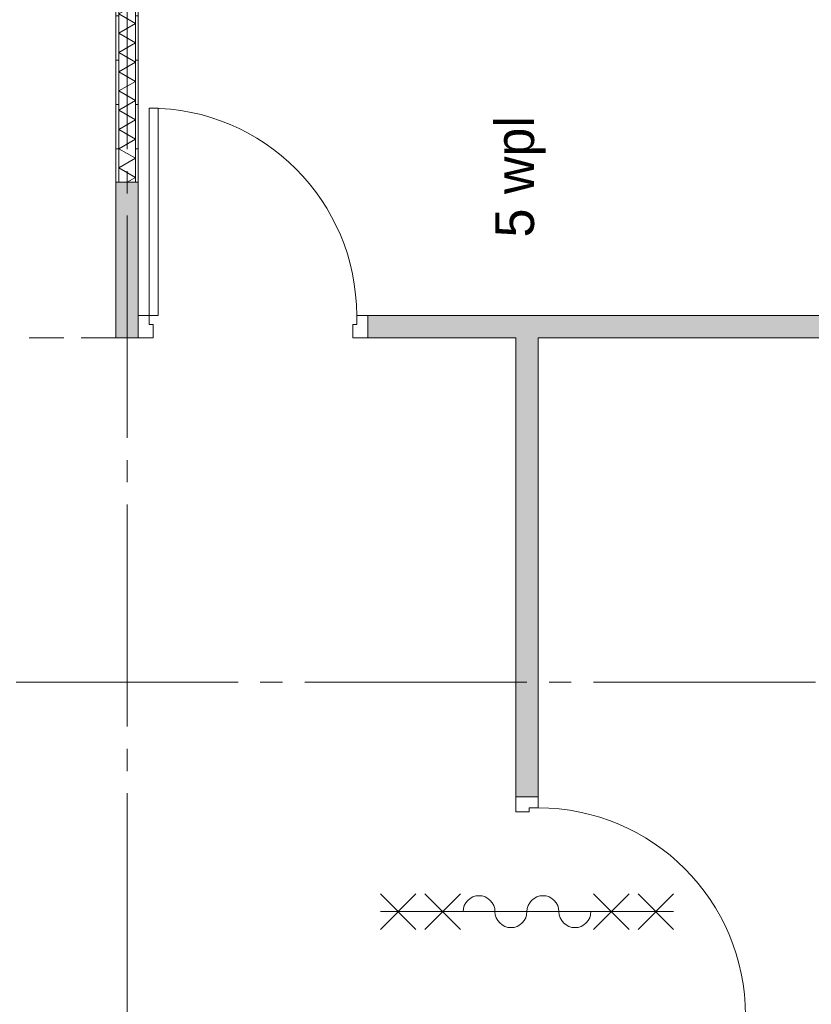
# Paper-space layout '19061B VOn 012b Plattegrond tweede verdieping' of a CAD drawing. Header units: millimetres. Extents: x 10 to 1052, y 0 to 594.
# Tile 45 of 50: x 734 to 770, y 390 to 435. Entities that reach past the tile are written whole.
import ezdxf
from ezdxf.xclip import XClip

# ---------------------------------------------------------------- set-up
doc = ezdxf.new("R2010")
doc.units = ezdxf.units.MM
doc.header["$MEASUREMENT"] = 0
doc.header["$XCLIPFRAME"] = 0
doc.linetypes.add('B0204', pattern=[13, 10, -1, 1, -1])
doc.linetypes.add('B0701', pattern=[2.3412, 1.56, -0.7812])
for name, color, linetype in [('82 Interieur', 7, 'Continuous'), ('A Stramien', 7, 'Continuous'), ('New_21 Vliesgevels', 7, 'Continuous'), ('New_21 Vliesgevels Deuren', 7, 'Continuous'), ('New_21 Vliesgevels Doorsnede-arcering', 7, 'Continuous'), ('New_22 NC Binnenwanden', 7, 'Continuous'), ('New_22 NC Binnenwanden Doorsnede-arcering', 7, 'Continuous'), ('New_22 NC Binnenwanden Laagscheidingslijnen', 7, 'Continuous'), ('New_Z Ruimtebenaming', 7, 'Continuous'), ('Z Ruimtebenaming', 7, 'Continuous')]:
    doc.layers.add(name, color=color, linetype=linetype)
doc.styles.add('GENERATED_STYLE_5', font='txt')
pattern_1 = [(180, (162.7604, 134.7577), (0, 2), [])]

# ---------------------------------------------------------------- blocks, each defined once
blk = doc.blocks.new('*X97')
at = {"layer": 'New_22 NC Binnenwanden Doorsnede-arcering', "color": 7, "linetype": 'Continuous', "lineweight": 0}
for p, q in [((739.135, 465.579), (738.385, 465.146)), ((739.135, 465.579), (738.827, 465.758)), ((739.135, 464.713), (738.385, 465.146)), ((739.135, 464.713), (738.385, 464.28)), ((739.135, 463.847), (738.385, 464.28)), ((739.135, 463.847), (738.385, 463.414)), ((739.135, 462.981), (738.385, 463.414)), ((739.135, 462.981), (738.385, 462.548)), ((739.135, 462.115), (738.385, 462.548)), ((739.135, 462.115), (738.385, 461.682)), ((739.135, 461.249), (738.385, 461.682)), ((739.135, 461.249), (738.385, 460.816)), ((739.135, 460.383), (738.385, 460.816)), ((739.135, 460.383), (738.385, 459.95)), ((739.135, 459.517), (738.385, 459.95)), ((739.135, 459.517), (738.385, 459.084)), ((739.135, 458.651), (738.385, 459.084)), ((739.135, 458.651), (738.385, 458.218)), ((739.135, 457.785), (738.385, 458.218)), ((739.135, 457.785), (738.385, 457.352)), ((739.135, 456.919), (738.385, 457.352)), ((739.135, 456.919), (738.385, 456.486)), ((739.135, 456.053), (738.385, 456.486)), ((739.135, 456.053), (738.385, 455.62)), ((739.135, 455.187), (738.385, 455.62)), ((739.135, 455.187), (738.385, 454.754)), ((739.135, 454.321), (738.385, 454.754)), ((739.135, 454.321), (738.385, 453.888)), ((739.135, 453.455), (738.385, 453.888)), ((739.135, 453.455), (738.385, 453.022)), ((739.135, 452.589), (738.385, 453.022)), ((739.135, 452.589), (738.385, 452.156)), ((739.135, 451.723), (738.385, 452.156)), ((739.135, 451.723), (738.385, 451.29)), ((739.135, 450.857), (738.385, 451.29)), ((739.135, 450.857), (738.385, 450.424)), ((739.135, 449.991), (738.385, 450.424)), ((739.135, 449.991), (738.385, 449.558)), ((739.135, 449.125), (738.385, 449.558)), ((739.135, 449.125), (738.385, 448.692)), ((739.135, 448.259), (738.385, 448.692)), ((739.135, 448.259), (738.385, 447.826)), ((739.135, 447.393), (738.385, 447.826)), ((739.135, 447.393), (738.385, 446.96)), ((739.135, 446.527), (738.385, 446.96)), ((739.135, 446.527), (738.385, 446.094)), ((739.135, 445.661), (738.385, 446.094)), ((739.135, 445.661), (738.385, 445.228)), ((739.135, 444.795), (738.385, 445.228)), ((739.135, 444.795), (738.385, 444.362)), ((739.135, 443.929), (738.385, 444.362)), ((739.135, 443.929), (738.385, 443.496)), ((739.135, 443.063), (738.385, 443.496)), ((739.135, 443.063), (738.385, 442.63)), ((739.135, 442.197), (738.385, 442.63)), ((739.135, 442.197), (738.385, 441.764)), ((739.135, 441.331), (738.385, 441.764)), ((739.135, 441.331), (738.385, 440.898)), ((739.135, 440.465), (738.385, 440.898)), ((739.135, 440.465), (738.385, 440.032)), ((739.135, 439.599), (738.385, 440.032)), ((739.135, 439.599), (738.385, 439.166)), ((739.135, 438.733), (738.385, 439.166)), ((739.135, 438.733), (738.385, 438.3)), ((739.135, 437.867), (738.385, 438.3)), ((739.135, 437.867), (738.385, 437.434)), ((739.135, 437.001), (738.385, 437.434)), ((739.135, 437.001), (738.385, 436.568)), ((739.135, 436.135), (738.385, 436.568)), ((739.135, 436.135), (738.385, 435.702)), ((739.135, 435.269), (738.385, 435.702)), ((739.135, 435.269), (738.385, 434.836)), ((739.135, 434.403), (738.385, 434.836)), ((739.135, 434.403), (738.385, 433.969)), ((739.135, 433.536), (738.385, 433.969)), ((739.135, 433.536), (738.385, 433.103)), ((739.135, 432.67), (738.385, 433.103)), ((739.135, 432.67), (738.385, 432.237)), ((739.135, 431.804), (738.385, 432.237)), ((739.135, 431.804), (738.385, 431.371)), ((739.135, 430.938), (738.385, 431.371)), ((739.135, 430.938), (738.385, 430.505)), ((739.135, 430.072), (738.385, 430.505)), ((739.135, 430.072), (738.385, 429.639)), ((739.135, 429.206), (738.385, 429.639)), ((739.135, 429.206), (738.385, 428.773)), ((739.135, 428.34), (738.385, 428.773)), ((739.135, 428.34), (738.385, 427.907)), ((739.135, 427.474), (738.385, 427.907)), ((739.135, 427.474), (738.76, 427.258))]:
    blk.add_line(p, q, dxfattribs=at)
blk = doc.blocks.new('Drawing_2_1', base_point=(162.76, 134.758))
at = {"layer": 'New_21 Vliesgevels Doorsnede-arcering', "linetype": 'Continuous', "lineweight": 0, "true_color": 0x80e2d7}
for points in [[(739.26, 421.258), (739.26, 427.258), (738.26, 427.258), (738.26, 421.258)], [(739.26, 421.258), (738.26, 421.258), (738.26, 420.258)], [(739.26, 421.258), (738.26, 420.258), (739.26, 420.258)], [(749.6, 421.258), (749.6, 420.258), (777.76, 420.258), (777.76, 421.258)], [(756.267, 420.258), (756.267, 399.598), (757.267, 399.598), (757.267, 420.258)]]:
    blk.add_hatch(color=121, dxfattribs=at).paths.add_polyline_path(points)
at = {"layer": 'New_22 NC Binnenwanden Doorsnede-arcering', "linetype": 'Continuous', "lineweight": 0, "true_color": 0x000000}
h = blk.add_hatch(dxfattribs=at)
h.set_pattern_fill('930_Lijnen_vert_200_0001', color=18, style=0, pattern_type=2)
h.set_pattern_definition(pattern_1)
h.paths.add_polyline_path([(738.26, 465.758), (738.26, 427.258), (738.385, 427.258), (738.385, 465.758)])
h = blk.add_hatch(dxfattribs=at)
h.set_pattern_fill('930_Lijnen_vert_200_0001', color=18, style=0, pattern_type=2)
h.set_pattern_definition(pattern_1)
h.paths.add_polyline_path([(739.26, 427.258), (739.26, 465.758), (739.135, 465.758), (739.135, 427.258)])
at = {"layer": 'A Stramien', "color": 9, "linetype": 'B0204', "lineweight": 0}
for p, q in [((738.76, 516.758), (738.76, 94.758)), ((122.76, 404.758), (850.76, 404.758))]:
    blk.add_line(p, q, dxfattribs=at)
at = {"layer": 'New_21 Vliesgevels', "color": 1, "linetype": 'Continuous', "lineweight": 0}
for p, q in [((739.26, 421.258), (739.26, 420.258)), ((749.6, 421.258), (749.6, 420.258)), ((757.267, 399.598), (756.267, 399.598))]:
    blk.add_line(p, q, dxfattribs=at)
at = {"layer": 'New_21 Vliesgevels', "color": 1, "linetype": 'Continuous', "lineweight": 0, "flags": 128}
for points in [[(739.26, 427.258), (738.26, 427.258)], [(738.26, 427.258), (738.26, 421.258)], [(739.26, 421.258), (739.26, 427.258)], [(738.26, 420.258), (738.26, 421.258)], [(777.76, 421.258), (749.6, 421.258)], [(738.26, 420.258), (739.26, 420.258)], [(749.6, 420.258), (756.267, 420.258)], [(756.267, 420.258), (756.267, 399.598)], [(757.267, 399.598), (757.267, 420.258)], [(757.267, 420.258), (777.76, 420.258)]]:
    blk.add_lwpolyline(points, dxfattribs=at)
at = {"layer": 'New_21 Vliesgevels Deuren', "color": 1, "linetype": 'Continuous', "lineweight": 0}
for p, q in [((739.76, 430.598), (739.76, 421.258)), ((740.16, 430.598), (739.76, 430.598)), ((740.16, 421.258), (740.16, 430.598)), ((739.26, 420.258), (739.26, 421.258)), ((739.26, 421.258), (739.76, 421.258)), ((739.26, 421.258), (739.26, 420.258)), ((739.26, 421.258), (739.26, 420.258)), ((739.76, 421.258), (739.76, 420.858)), ((739.76, 421.258), (740.16, 421.258)), ((749.1, 420.858), (749.1, 421.258)), ((749.1, 421.258), (749.6, 421.258)), ((749.6, 421.258), (749.6, 420.258)), ((749.6, 421.258), (749.6, 420.258)), ((749.6, 421.258), (749.6, 420.258)), ((739.76, 420.858), (739.93, 420.858)), ((739.93, 420.858), (739.93, 420.258)), ((748.93, 420.258), (748.93, 420.858)), ((748.93, 420.858), (749.1, 420.858)), ((739.93, 420.258), (739.26, 420.258)), ((749.6, 420.258), (748.93, 420.258)), ((757.267, 399.598), (756.267, 399.598)), ((756.267, 399.598), (756.267, 398.928)), ((757.267, 399.598), (756.267, 399.598)), ((757.267, 399.598), (756.267, 399.598)), ((757.267, 399.098), (757.267, 399.598)), ((756.267, 398.928), (756.867, 398.928)), ((756.867, 398.928), (756.867, 399.098)), ((756.867, 399.098), (757.267, 399.098))]:
    blk.add_line(p, q, dxfattribs=at)
at = {"layer": 'New_21 Vliesgevels Deuren', "color": 9, "linetype": 'Continuous', "lineweight": 0}
for p, q in [((751.767, 395.228), (750.167, 393.628)), ((751.767, 393.628), (750.167, 395.228)), ((753.767, 395.228), (752.167, 393.628)), ((753.767, 393.628), (752.167, 395.228)), ((759.767, 395.228), (761.367, 393.628)), ((759.767, 393.628), (761.367, 395.228)), ((761.767, 395.228), (763.367, 393.628)), ((761.767, 393.628), (763.367, 395.228)), ((750.167, 394.428), (763.367, 394.428))]:
    blk.add_line(p, q, dxfattribs=at)
at = {"layer": 'New_21 Vliesgevels Deuren', "color": 1, "linetype": 'Continuous', "lineweight": 0}
for centre in [(739.76, 421.258), (757.267, 389.758)]:
    blk.add_arc(centre, 9.34, 0, 90, dxfattribs=at)
at = {"layer": 'New_21 Vliesgevels Deuren', "color": 9, "linetype": 'Continuous', "lineweight": 0}
for centre, start, end in [((754.607, 394.428), 0, 180), ((757.487, 394.428), 0, 180), ((756.047, 394.428), 180, 0), ((758.927, 394.428), 180, 0)]:
    blk.add_arc(centre, 0.72, start, end, dxfattribs=at)
at = {"layer": 'New_22 NC Binnenwanden', "color": 1, "linetype": 'Continuous', "lineweight": 0, "flags": 128}
for points in [[(738.26, 465.758), (738.26, 427.258)], [(739.26, 427.258), (739.26, 465.758)], [(738.26, 427.258), (739.26, 427.258)]]:
    blk.add_lwpolyline(points, dxfattribs=at)
at = {"layer": 'New_22 NC Binnenwanden Laagscheidingslijnen', "color": 1, "linetype": 'Continuous', "lineweight": 0}
for p, q in [((738.385, 465.758), (738.385, 427.258)), ((739.135, 427.258), (739.135, 465.758))]:
    blk.add_line(p, q, dxfattribs=at)
at = {"layer": 'New_Z Ruimtebenaming', "color": 9, "linetype": 'B0701', "lineweight": 0, "flags": 128}
blk.add_lwpolyline([(738.26, 420.258), (432.76, 420.258)], dxfattribs=at)
at = {"layer": 'Z Ruimtebenaming', "color": 4, "linetype": 'Continuous', "lineweight": 0}
blk.add_blockref('*X97', (0, 0), dxfattribs=at)
at = {"layer": '82 Interieur', "color": 9, "linetype": 'Continuous', "lineweight": 0, "insert": (757.613, 427.508), "char_height": 1.75, "attachment_point": 8, "rotation": 90, "style": 'GENERATED_STYLE_5'}
blk.add_mtext('\\A1;{\\pqc;\\fSanuk-Regular|b0|i0|c0|p2;5\\fSanuk-Regular|b0|i0|c0|p2; wpl}', dxfattribs=at)

psp = doc.layouts.new('19061B VOn 012b Plattegrond tweede verdieping')

# ---------------------------------------------------------------- block references
at = {"color": 4, "linetype": 'Continuous', "lineweight": 0}
ref = psp.add_blockref('Drawing_2_1', (162.76, 134.758), dxfattribs=at)
XClip(ref).set_block_clipping_path([(63.602702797, 41.749456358), (869.5607390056, 554.9340651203)])

doc.saveas('drawing.dxf')
